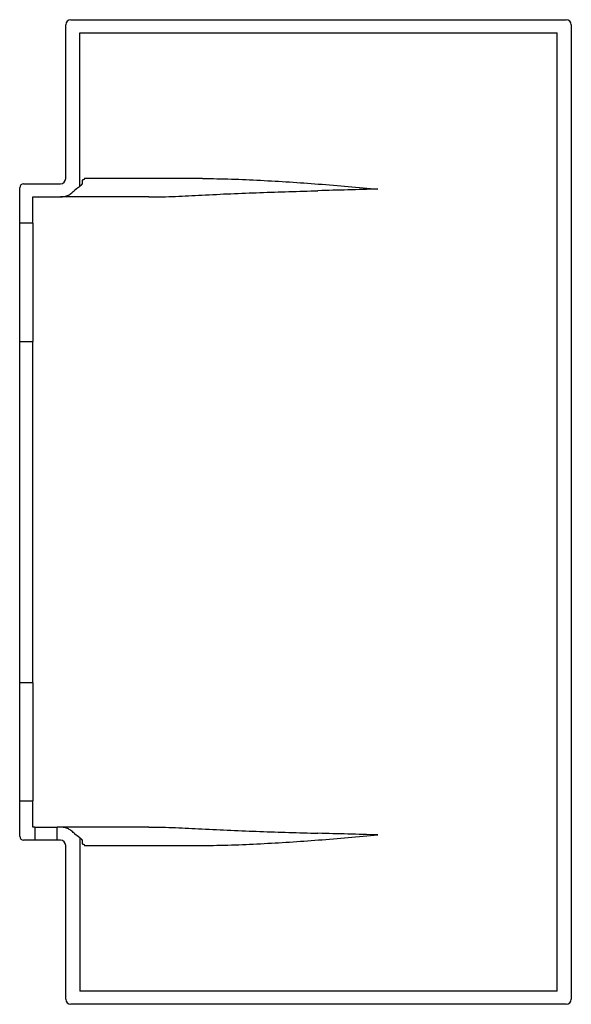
# Model space of a CAD drawing. Header units: millimetres. Extents: x 3926.245 to 3926.665, y 2209.898 to 2210.648.
import ezdxf

# ---------------------------------------------------------------- set-up
doc = ezdxf.new("R2010")
doc.units = ezdxf.units.MM
doc.layers.add('SANINDUSA', color=3, linetype='Continuous')

msp = doc.modelspace()

# ---------------------------------------------------------------- linework, layer by layer
at = {"layer": 'SANINDUSA'}
for p, q in [((3926.28358, 2210.64832), (3926.66058, 2210.64832)), ((3926.27958, 2210.52732), (3926.27958, 2210.64432)), ((3926.66458, 2210.64432), (3926.66458, 2209.90232)), ((3926.29043, 2210.52138), (3926.29043, 2210.63832)), ((3926.29043, 2210.63832), (3926.65372, 2210.63832)), ((3926.65372, 2209.90832), (3926.65372, 2210.63832)), ((3926.24458, 2210.49332), (3926.24458, 2210.52032)), ((3926.24758, 2210.52332), (3926.27558, 2210.52332)), ((3926.25458, 2210.49332), (3926.25458, 2210.51332)), ((3926.25458, 2210.51332), (3926.27558, 2210.51332)), ((3926.25458, 2210.49332), (3926.24458, 2210.49332)), ((3926.24458, 2210.40332), (3926.24458, 2210.49332)), ((3926.25458, 2210.49332), (3926.25458, 2210.40332)), ((3926.24458, 2210.14332), (3926.24458, 2210.40332)), ((3926.24458, 2210.40332), (3926.25458, 2210.40332)), ((3926.25458, 2210.14332), (3926.25458, 2210.40332)), ((3926.25458, 2210.14332), (3926.24458, 2210.14332)), ((3926.24458, 2210.05332), (3926.24458, 2210.14332)), ((3926.25458, 2210.14332), (3926.25458, 2210.05332)), ((3926.24458, 2210.05332), (3926.25458, 2210.05332)), ((3926.24458, 2210.02632), (3926.24458, 2210.05332)), ((3926.25458, 2210.03332), (3926.25458, 2210.05332)), ((3926.25608, 2210.03332), (3926.25458, 2210.03332)), ((3926.25608, 2210.03332), (3926.25608, 2210.02332)), ((3926.25608, 2210.03332), (3926.27308, 2210.03332)), ((3926.27308, 2210.02332), (3926.27308, 2210.03332)), ((3926.27558, 2210.03332), (3926.27308, 2210.03332)), ((3926.29043, 2210.02527), (3926.29043, 2209.90832)), ((3926.25608, 2210.02332), (3926.24758, 2210.02332)), ((3926.27308, 2210.02332), (3926.25608, 2210.02332)), ((3926.27558, 2210.02332), (3926.27308, 2210.02332)), ((3926.27958, 2209.90232), (3926.27958, 2210.01932)), ((3926.65372, 2209.90832), (3926.29043, 2209.90832)), ((3926.66058, 2209.89832), (3926.28358, 2209.89832))]:
    msp.add_line(p, q, dxfattribs=at)
for centre, radius, start, end in [((3926.28358, 2210.64432), 0.004, 90, 180), ((3926.66058, 2210.64432), 0.004, 360, 90), ((3926.24758, 2210.52032), 0.003, 90, 180), ((3926.27558, 2210.52732), 0.004, 270, 0), ((3926.24758, 2210.02632), 0.003, 180, 270), ((3926.27558, 2210.01932), 0.004, 360, 90), ((3926.28358, 2209.90232), 0.004, 180, 270), ((3926.66058, 2209.90232), 0.004, 270, 0)]:
    msp.add_arc(centre, radius, start, end, dxfattribs=at)
for points, knots in [([(3926.28645, 2210.5185), (3926.28648, 2210.51855), (3926.28652, 2210.51858), (3926.2866, 2210.51865), (3926.28664, 2210.51868), (3926.28678, 2210.51876), (3926.28687, 2210.51882), (3926.28699, 2210.51892), (3926.28703, 2210.51896), (3926.28708, 2210.51901), (3926.2871, 2210.51904), (3926.28712, 2210.51907), (3926.28713, 2210.51908), (3926.28714, 2210.5191), (3926.28715, 2210.51911), (3926.28721, 2210.51915), (3926.28726, 2210.51917), (3926.28736, 2210.51921), (3926.2874, 2210.51923), (3926.2875, 2210.51929), (3926.28754, 2210.51932), (3926.28761, 2210.51941), (3926.28765, 2210.51944), (3926.28774, 2210.5195), (3926.28778, 2210.51952), (3926.28785, 2210.51956), (3926.28787, 2210.51958), (3926.28791, 2210.51961), (3926.28793, 2210.51963), (3926.28796, 2210.51968), (3926.28797, 2210.5197), (3926.288, 2210.51974), (3926.28802, 2210.51976), (3926.28807, 2210.51982), (3926.28811, 2210.51985), (3926.28824, 2210.51994), (3926.28832, 2210.51999), (3926.2885, 2210.5201), (3926.28859, 2210.52015), (3926.28871, 2210.52025), (3926.28874, 2210.52028), (3926.28879, 2210.52035), (3926.2888, 2210.52037), (3926.28884, 2210.52041), (3926.28886, 2210.52042), (3926.28896, 2210.52049), (3926.28905, 2210.52054), (3926.28923, 2210.52062), (3926.28932, 2210.52066), (3926.2895, 2210.52075), (3926.28959, 2210.5208), (3926.28968, 2210.52089), (3926.2897, 2210.52091), (3926.28973, 2210.52095), (3926.28974, 2210.52098), (3926.28979, 2210.52104), (3926.28982, 2210.52108), (3926.28995, 2210.52116), (3926.29005, 2210.5212), (3926.29024, 2210.52128), (3926.29034, 2210.52132), (3926.29043, 2210.52138)], [0, 0, 0, 0, 0.03125, 0.03125, 0.0625, 0.0625, 0.125, 0.125, 0.15625, 0.15625, 0.171875, 0.171875, 0.179688, 0.179688, 0.1875, 0.1875, 0.21875, 0.21875, 0.25, 0.25, 0.28125, 0.28125, 0.3125, 0.3125, 0.34375, 0.34375, 0.359375, 0.359375, 0.375, 0.375, 0.390625, 0.390625, 0.40625, 0.40625, 0.4375, 0.4375, 0.5, 0.5, 0.5625, 0.5625, 0.59375, 0.59375, 0.609375, 0.609375, 0.625, 0.625, 0.6875, 0.6875, 0.75, 0.75, 0.8125, 0.8125, 0.828125, 0.828125, 0.84375, 0.84375, 0.875, 0.875, 0.9375, 0.9375, 1, 1, 1, 1]), ([(3926.29396, 2210.52732), (3926.29393, 2210.52726), (3926.29386, 2210.52715), (3926.29376, 2210.527), (3926.29368, 2210.52686), (3926.29361, 2210.52674), (3926.29356, 2210.52663), (3926.29352, 2210.52657), (3926.29349, 2210.5265), (3926.29344, 2210.52646), (3926.29336, 2210.52641), (3926.29327, 2210.52637), (3926.29315, 2210.52633), (3926.29301, 2210.5263), (3926.29285, 2210.52626), (3926.29267, 2210.52623), (3926.29249, 2210.5262), (3926.29234, 2210.52615), (3926.29224, 2210.52611), (3926.29216, 2210.52605), (3926.29211, 2210.52599), (3926.29209, 2210.52593), (3926.29208, 2210.52584), (3926.29208, 2210.52573), (3926.29209, 2210.52558), (3926.29211, 2210.5254), (3926.29214, 2210.5252), (3926.29218, 2210.52501), (3926.29222, 2210.52484), (3926.29224, 2210.52471), (3926.29224, 2210.52462), (3926.29225, 2210.5245), (3926.29225, 2210.52439), (3926.29225, 2210.5243), (3926.29225, 2210.52425), (3926.29225, 2210.52421), (3926.29226, 2210.52415), (3926.29226, 2210.52407), (3926.29225, 2210.52396), (3926.29222, 2210.52386), (3926.29221, 2210.52376), (3926.2922, 2210.52365), (3926.2922, 2210.52353), (3926.29222, 2210.5234), (3926.29218, 2210.52327), (3926.29211, 2210.52316), (3926.29203, 2210.52305), (3926.29195, 2210.52295), (3926.29186, 2210.52287), (3926.29179, 2210.52279), (3926.29171, 2210.52271), (3926.29162, 2210.52264), (3926.29154, 2210.52256), (3926.29144, 2210.52249), (3926.29137, 2210.52241), (3926.29132, 2210.52233), (3926.2913, 2210.52226), (3926.29129, 2210.52219), (3926.29129, 2210.52215), (3926.29127, 2210.5221), (3926.29123, 2210.52206), (3926.29118, 2210.52203), (3926.29113, 2210.522), (3926.29107, 2210.52196), (3926.29102, 2210.52193), (3926.29097, 2210.52189), (3926.29092, 2210.52186), (3926.29086, 2210.52182), (3926.29079, 2210.52178), (3926.29072, 2210.52173), (3926.29067, 2210.52168), (3926.29063, 2210.52163), (3926.29061, 2210.52158), (3926.2906, 2210.52154), (3926.29058, 2210.52151), (3926.29057, 2210.52149), (3926.29056, 2210.52147), (3926.29054, 2210.52146), (3926.29051, 2210.52144), (3926.29048, 2210.52141), (3926.29045, 2210.52139), (3926.29043, 2210.52138)], [0, 0, 0, 0, 0.026872, 0.048935, 0.067327, 0.087785, 0.100095, 0.109505, 0.116719, 0.125361, 0.13651, 0.150515, 0.167532, 0.18751, 0.210125, 0.234659, 0.262556, 0.283802, 0.299326, 0.310681, 0.31945, 0.327233, 0.336491, 0.349699, 0.367011, 0.390593, 0.41513, 0.440508, 0.463047, 0.477205, 0.486552, 0.497838, 0.518071, 0.527002, 0.532112, 0.536204, 0.541357, 0.552395, 0.566483, 0.579925, 0.5922, 0.603355, 0.619303, 0.634662, 0.650464, 0.667381, 0.685021, 0.702793, 0.717018, 0.731558, 0.746297, 0.761154, 0.776122, 0.791462, 0.805498, 0.818088, 0.829669, 0.835821, 0.84169, 0.847695, 0.854587, 0.862913, 0.871593, 0.879791, 0.887719, 0.895888, 0.904548, 0.913997, 0.924614, 0.935277, 0.9449, 0.953926, 0.961097, 0.966816, 0.971093, 0.973946, 0.976872, 0.980535, 0.98414, 0.990453, 1, 1, 1, 1]), ([(3926.38375, 2210.52732), (3926.36784, 2210.52732), (3926.35207, 2210.52732), (3926.3356, 2210.52732), (3926.33463, 2210.52732), (3926.33318, 2210.52732), (3926.3327, 2210.52732), (3926.33173, 2210.52732), (3926.33124, 2210.52732), (3926.32883, 2210.52732), (3926.32691, 2210.52732), (3926.3212, 2210.52732), (3926.31745, 2210.52732), (3926.31013, 2210.52732), (3926.30657, 2210.52732), (3926.3014, 2210.52732), (3926.29974, 2210.52732), (3926.29743, 2210.52732), (3926.29669, 2210.52732), (3926.29563, 2210.52732), (3926.29528, 2210.52732), (3926.29478, 2210.52732), (3926.29453, 2210.52732), (3926.29424, 2210.52732), (3926.2941, 2210.52732), (3926.29403, 2210.52732), (3926.294, 2210.52732), (3926.29398, 2210.52732), (3926.29397, 2210.52732), (3926.29397, 2210.52732), (3926.29396, 2210.52732)], [0, 0, 0, 0, 0.5, 0.5, 0.53125, 0.53125, 0.546875, 0.546875, 0.5625, 0.5625, 0.625, 0.625, 0.75, 0.75, 0.875, 0.875, 0.9375, 0.9375, 0.96875, 0.96875, 0.984375, 0.984375, 0.992188, 0.996094, 0.998047, 0.999023, 0.999512, 0.999756, 0.999756, 1, 1, 1, 1]), ([(3926.38375, 2210.52732), (3926.39111, 2210.52732), (3926.39848, 2210.52717), (3926.41321, 2210.5267), (3926.42057, 2210.52638), (3926.43529, 2210.52562), (3926.44265, 2210.52518), (3926.45737, 2210.52422), (3926.46472, 2210.5237), (3926.47208, 2210.52314)], [0, 0, 0, 0, 0.25, 0.25, 0.5, 0.5, 0.75, 0.75, 1, 1, 1, 1]), ([(3926.47208, 2210.52314), (3926.47962, 2210.52257), (3926.48716, 2210.52196), (3926.50224, 2210.52068), (3926.50978, 2210.52001), (3926.51731, 2210.51932)], [0, 0, 0, 0, 0.5, 0.5, 1, 1, 1, 1]), ([(3926.27563, 2210.51332), (3926.27667, 2210.51333), (3926.27769, 2210.51345), (3926.27919, 2210.51379), (3926.27969, 2210.51393), (3926.28067, 2210.51427), (3926.28115, 2210.51447), (3926.28208, 2210.51491), (3926.28253, 2210.51516), (3926.2834, 2210.51571), (3926.28383, 2210.516), (3926.28505, 2210.51697), (3926.28579, 2210.51769), (3926.28645, 2210.5185)], [0, 0, 0, 0, 0.25, 0.25, 0.375, 0.375, 0.5, 0.5, 0.625, 0.625, 0.75, 0.75, 1, 1, 1, 1]), ([(3926.34292, 2210.51332), (3926.34211, 2210.51332), (3926.3405, 2210.51332), (3926.33812, 2210.51332), (3926.33578, 2210.51332), (3926.33349, 2210.51332), (3926.33124, 2210.51332), (3926.32903, 2210.51332), (3926.32687, 2210.51332), (3926.32234, 2210.51332), (3926.31575, 2210.51332), (3926.30773, 2210.51332), (3926.30257, 2210.51332), (3926.29991, 2210.51332), (3926.29913, 2210.51332), (3926.29837, 2210.51332), (3926.29762, 2210.51332), (3926.29689, 2210.51332), (3926.29476, 2210.51332), (3926.29144, 2210.51332), (3926.28719, 2210.51332), (3926.2836, 2210.51332), (3926.28065, 2210.51332), (3926.27834, 2210.51332), (3926.27673, 2210.51332), (3926.27587, 2210.51332), (3926.27577, 2210.51332), (3926.27574, 2210.51332)], [0, 0, 0, 0, 0.032449, 0.06432, 0.095614, 0.12633, 0.15647, 0.186036, 0.215027, 0.243446, 0.36876, 0.481319, 0.569978, 0.580878, 0.591615, 0.602189, 0.612602, 0.622853, 0.632943, 0.701972, 0.763622, 0.818355, 0.866831, 0.909997, 0.949186, 0.986165, 1, 1, 1, 1]), ([(3926.34292, 2210.51332), (3926.34965, 2210.51333), (3926.35638, 2210.51349), (3926.36984, 2210.51398), (3926.37657, 2210.51431), (3926.3833, 2210.5147)], [0, 0, 0, 0, 0.5, 0.5, 1, 1, 1, 1]), ([(3926.3833, 2210.5147), (3926.39065, 2210.51513), (3926.39801, 2210.51548), (3926.41274, 2210.51611), (3926.4201, 2210.51639), (3926.4422, 2210.51716), (3926.45695, 2210.5176), (3926.47169, 2210.51803)], [0, 0, 0, 0, 0.25, 0.25, 0.5, 0.5, 1, 1, 1, 1]), ([(3926.28645, 2210.02815), (3926.28579, 2210.02896), (3926.28504, 2210.02969), (3926.28343, 2210.03096), (3926.28256, 2210.0315), (3926.28068, 2210.0324), (3926.27971, 2210.03274), (3926.27821, 2210.03308), (3926.2777, 2210.03317), (3926.27667, 2210.03329), (3926.27615, 2210.03332), (3926.27563, 2210.03332)], [0, 0, 0, 0, 0.25, 0.25, 0.5, 0.5, 0.75, 0.75, 0.875, 0.875, 1, 1, 1, 1]), ([(3926.34292, 2210.03332), (3926.34211, 2210.03332), (3926.3405, 2210.03332), (3926.33812, 2210.03332), (3926.33578, 2210.03332), (3926.33349, 2210.03332), (3926.33124, 2210.03332), (3926.32903, 2210.03332), (3926.32687, 2210.03332), (3926.32234, 2210.03332), (3926.31575, 2210.03332), (3926.30773, 2210.03332), (3926.30257, 2210.03332), (3926.29991, 2210.03332), (3926.29913, 2210.03332), (3926.29837, 2210.03332), (3926.29762, 2210.03332), (3926.29689, 2210.03332), (3926.29476, 2210.03332), (3926.29144, 2210.03332), (3926.28719, 2210.03332), (3926.2836, 2210.03332), (3926.28065, 2210.03332), (3926.27834, 2210.03332), (3926.27673, 2210.03332), (3926.27587, 2210.03332), (3926.27577, 2210.03332), (3926.27574, 2210.03332)], [0, 0, 0, 0, 0.032449, 0.06432, 0.095614, 0.12633, 0.15647, 0.186036, 0.215027, 0.243446, 0.36876, 0.481319, 0.569978, 0.580878, 0.591615, 0.60219, 0.612602, 0.622853, 0.632943, 0.701972, 0.763622, 0.818356, 0.866832, 0.909997, 0.949186, 0.986165, 1, 1, 1, 1]), ([(3926.34292, 2210.03332), (3926.34965, 2210.03332), (3926.35638, 2210.03316), (3926.36984, 2210.03267), (3926.37657, 2210.03234), (3926.3833, 2210.03195)], [0, 0, 0, 0, 0.5, 0.5, 1, 1, 1, 1]), ([(3926.29043, 2210.02527), (3926.29034, 2210.02533), (3926.29024, 2210.02537), (3926.29003, 2210.02545), (3926.28993, 2210.02549), (3926.28981, 2210.02559), (3926.28977, 2210.02563), (3926.28971, 2210.02573), (3926.28967, 2210.02577), (3926.28955, 2210.02587), (3926.28946, 2210.02592), (3926.28927, 2210.02601), (3926.28918, 2210.02605), (3926.28904, 2210.02612), (3926.28899, 2210.02614), (3926.2889, 2210.0262), (3926.28886, 2210.02623), (3926.2888, 2210.02628), (3926.28879, 2210.0263), (3926.28876, 2210.02635), (3926.28874, 2210.02636), (3926.28869, 2210.02642), (3926.28864, 2210.02645), (3926.28852, 2210.02654), (3926.28843, 2210.02659), (3926.28826, 2210.0267), (3926.28817, 2210.02675), (3926.28805, 2210.02685), (3926.28801, 2210.02689), (3926.28798, 2210.02694), (3926.28797, 2210.02695), (3926.28795, 2210.02697), (3926.28795, 2210.02699), (3926.28793, 2210.02702), (3926.28791, 2210.02704), (3926.28781, 2210.02712), (3926.28771, 2210.02716), (3926.28761, 2210.02724), (3926.28759, 2210.02726), (3926.28756, 2210.02731), (3926.28754, 2210.02733), (3926.28748, 2210.02738), (3926.28743, 2210.0274), (3926.28734, 2210.02744), (3926.28729, 2210.02746), (3926.2872, 2210.02751), (3926.28715, 2210.02753), (3926.28707, 2210.02766), (3926.28699, 2210.02773), (3926.28684, 2210.02784), (3926.28675, 2210.0279), (3926.28663, 2210.02798), (3926.28659, 2210.02801), (3926.28652, 2210.02807), (3926.28648, 2210.0281), (3926.28645, 2210.02815)], [0, 0, 0, 0, 0.0625, 0.0625, 0.125, 0.125, 0.15625, 0.15625, 0.1875, 0.1875, 0.25, 0.25, 0.3125, 0.3125, 0.34375, 0.34375, 0.375, 0.375, 0.390625, 0.390625, 0.40625, 0.40625, 0.4375, 0.4375, 0.5, 0.5, 0.5625, 0.5625, 0.59375, 0.59375, 0.601562, 0.601562, 0.609375, 0.609375, 0.625, 0.625, 0.6875, 0.6875, 0.703125, 0.703125, 0.71875, 0.71875, 0.75, 0.75, 0.78125, 0.78125, 0.8125, 0.8125, 0.875, 0.875, 0.9375, 0.9375, 0.96875, 0.96875, 1, 1, 1, 1]), ([(3926.29043, 2210.02527), (3926.29046, 2210.02526), (3926.2905, 2210.02523), (3926.29054, 2210.0252), (3926.29057, 2210.02519), (3926.29059, 2210.02517), (3926.29063, 2210.02513), (3926.2907, 2210.02506), (3926.29079, 2210.02497), (3926.29088, 2210.02487), (3926.29096, 2210.02479), (3926.29106, 2210.02469), (3926.29117, 2210.02458), (3926.29126, 2210.02446), (3926.29134, 2210.02432), (3926.29144, 2210.02418), (3926.29154, 2210.02407), (3926.29163, 2210.02397), (3926.29171, 2210.02388), (3926.2918, 2210.02379), (3926.29188, 2210.02371), (3926.29196, 2210.02362), (3926.29203, 2210.02353), (3926.29209, 2210.02344), (3926.29215, 2210.0233), (3926.2922, 2210.02311), (3926.2922, 2210.02285), (3926.29221, 2210.02263), (3926.29222, 2210.02246), (3926.29222, 2210.02238), (3926.29223, 2210.02234), (3926.29223, 2210.02226), (3926.29223, 2210.02215), (3926.29224, 2210.02204), (3926.29224, 2210.02195), (3926.29224, 2210.02187), (3926.29223, 2210.02178), (3926.29221, 2210.02165), (3926.29218, 2210.02148), (3926.29216, 2210.0213), (3926.29213, 2210.02112), (3926.2921, 2210.02096), (3926.29209, 2210.02083), (3926.2921, 2210.02073), (3926.29215, 2210.02065), (3926.29223, 2210.02059), (3926.29234, 2210.02053), (3926.29248, 2210.02048), (3926.29266, 2210.02043), (3926.29286, 2210.0204), (3926.29305, 2210.02035), (3926.29322, 2210.0203), (3926.29335, 2210.02025), (3926.29345, 2210.02019), (3926.2935, 2210.02013), (3926.29353, 2210.02007), (3926.29356, 2210.02002), (3926.2936, 2210.01996), (3926.29363, 2210.0199), (3926.29367, 2210.01983), (3926.2937, 2210.01977), (3926.29376, 2210.01968), (3926.29385, 2210.01953), (3926.29392, 2210.0194), (3926.29397, 2210.01932)], [0, 0, 0, 0, 0.012719, 0.02012, 0.023868, 0.026152, 0.033099, 0.047706, 0.066327, 0.084221, 0.101329, 0.117608, 0.140436, 0.161394, 0.181184, 0.20243, 0.225655, 0.241787, 0.257783, 0.273637, 0.289345, 0.304777, 0.319619, 0.334001, 0.348113, 0.376156, 0.405802, 0.44142, 0.460455, 0.465635, 0.47026, 0.47729, 0.49517, 0.509474, 0.519158, 0.527207, 0.538506, 0.553105, 0.577028, 0.600196, 0.622612, 0.643363, 0.659277, 0.670454, 0.680319, 0.69307, 0.709745, 0.73097, 0.757232, 0.787881, 0.815792, 0.839415, 0.858632, 0.873527, 0.88461, 0.890403, 0.897633, 0.906305, 0.916161, 0.925687, 0.934635, 0.943002, 0.967908, 1, 1, 1, 1]), ([(3926.3833, 2210.03195), (3926.39065, 2210.03152), (3926.39801, 2210.03117), (3926.41274, 2210.03054), (3926.4201, 2210.03026), (3926.4422, 2210.02948), (3926.45695, 2210.02905), (3926.47169, 2210.02862)], [0, 0, 0, 0, 0.25, 0.25, 0.5, 0.5, 1, 1, 1, 1]), ([(3926.47208, 2210.02351), (3926.47962, 2210.02408), (3926.48716, 2210.02469), (3926.50224, 2210.02597), (3926.50978, 2210.02664), (3926.51731, 2210.02732)], [0, 0, 0, 0, 0.5, 0.5, 1, 1, 1, 1]), ([(3926.29394, 2210.01932), (3926.29477, 2210.01932), (3926.2957, 2210.01932), (3926.29776, 2210.01932), (3926.29888, 2210.01932), (3926.3025, 2210.01932), (3926.30525, 2210.01932), (3926.31131, 2210.01932), (3926.31463, 2210.01932), (3926.32172, 2210.01932), (3926.32549, 2210.01932), (3926.33739, 2210.01932), (3926.34609, 2210.01932), (3926.36438, 2210.01932), (3926.37398, 2210.01932), (3926.38375, 2210.01932)], [0, 0, 0, 0, 0.0625, 0.0625, 0.125, 0.125, 0.25, 0.25, 0.375, 0.375, 0.5, 0.5, 0.75, 0.75, 1, 1, 1, 1]), ([(3926.38375, 2210.01932), (3926.39111, 2210.01932), (3926.39848, 2210.01947), (3926.41321, 2210.01995), (3926.42057, 2210.02027), (3926.43529, 2210.02103), (3926.44265, 2210.02147), (3926.45737, 2210.02243), (3926.46472, 2210.02295), (3926.47208, 2210.02351)], [0, 0, 0, 0, 0.25, 0.25, 0.5, 0.5, 0.75, 0.75, 1, 1, 1, 1])]:
    msp.add_open_spline(points, degree=3, knots=knots, dxfattribs=at)
for points in [[(3926.51731, 2210.51932), (3926.5021, 2210.51888), (3926.48689, 2210.51846), (3926.47169, 2210.51803)], [(3926.51731, 2210.02732), (3926.5021, 2210.02777), (3926.48689, 2210.02819), (3926.47169, 2210.02862)]]:
    msp.add_open_spline(points, degree=3, dxfattribs=at)

doc.saveas('drawing.dxf')
